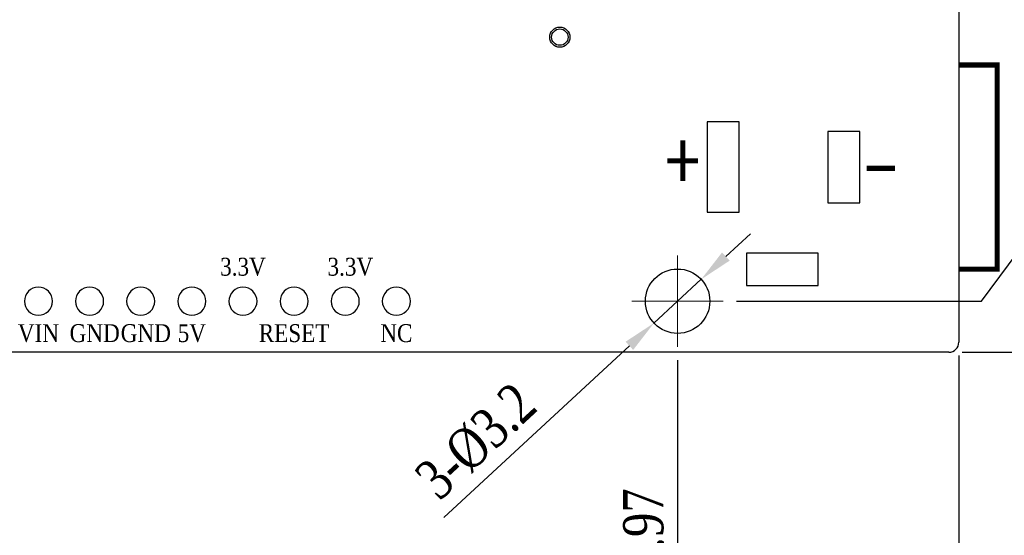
# Model space of a CAD drawing. Header units: millimetres. Extents: x 861 to 1254, y -31 to 249.
# Tile 22 of 41: x 1133 to 1207, y 66 to 104. Entities that reach past the tile are written whole.
import ezdxf
from ezdxf.enums import TextEntityAlignment as Align

# ---------------------------------------------------------------- set-up
doc = ezdxf.new("R2010")
doc.units = ezdxf.units.MM
doc.header["$LTSCALE"] = 32.67
doc.header["$PDMODE"] = 3
doc.header["$PDSIZE"] = 0.3125
doc.linetypes.add('CENTER', pattern=[0.6, 0.375, -0.075, 0.075, -0.075])
doc.layers.get('0').update_dxf_attribs({"linetype": 'CONTINUOUS'})
doc.layers.get('Defpoints').update_dxf_attribs({"linetype": 'CONTINUOUS'})
for name, color, linetype in [('COMP_ART', 7, 'CONTINUOUS'), ('PACKAGE_GEOMETRY_SILKSCREEN_TOP', 7, 'CONTINUOUS'), ('PIN_TOP', 10, 'CONTINUOUS')]:
    doc.layers.add(name, color=color, linetype=linetype)
for name, color, linetype, lineweight in [('中心線2', 1, 'CENTER', 15), ('尺寸標柱線', 3, 'CONTINUOUS', 15), ('文字線性', 7, 'CONTINUOUS', 25)]:
    doc.layers.add(name, color=color, linetype=linetype, lineweight=lineweight)
doc.styles.get("Standard").update_dxf_attribs({"font": 'times.ttf', "width": 0.8})
doc.dimstyles.new('ISO-25(2)', dxfattribs={"dimtxt": 3, "dimasz": 2.5, "dimexe": 1, "dimexo": 1, "dimgap": 1, "dimtad": 1, "dimlfac": 0.666667, "dimdsep": 46, "dimtxsty": 'Standard', "dimcen": 2.5, "dimclrd": 3, "dimclre": 3, "dimclrt": 2, "dimadec": 0, "dimazin": 2, "dimtfac": 1, "dimtmove": 0, "dimatfit": 3, "dimfxl": 0, "dimarcsym": 0})

# ---------------------------------------------------------------- blocks, each defined once
blk = doc.blocks.new('ROUND_110')
blk.add_circle((0, 0), 0.0275)
blk = doc.blocks.new('*D254')
at = {"layer": 'Defpoints', "color": 0}
for p in [(1203.405, 80.178), (1203.405, 79.428), (1203.405, 64.121)]:
    blk.add_point(p, dxfattribs=at)
at = {"layer": '尺寸標柱線', "color": 3, "linetype": 'ByBlock', "lineweight": -2}
blk.add_line((1203.405, 79.178), (1203.405, 61.604), dxfattribs=at)
at = {"layer": '尺寸標柱線', "color": 2, "insert": (1200.879, 62.362), "char_height": 3, "attachment_point": 5, "rotation": 90}
blk.add_mtext('0', dxfattribs=at)
blk = doc.blocks.new('*D255')
at = {"layer": 'Defpoints', "color": 0}
for p in [(1182.45, 79.838), (1203.405, 79.428), (1182.45, 69.895)]:
    blk.add_point(p, dxfattribs=at)
at = {"layer": '尺寸標柱線', "color": 3, "linetype": 'ByBlock', "lineweight": -2}
blk.add_line((1182.45, 78.838), (1182.45, 61.494), dxfattribs=at)
at = {"layer": '尺寸標柱線', "color": 2, "insert": (1179.919, 65.195), "char_height": 3, "attachment_point": 5, "rotation": 90}
blk.add_mtext('13.97', dxfattribs=at)
blk = doc.blocks.new('*D256')
at = {"layer": 'Defpoints', "color": 0}
for p in [(1103.91, 87.458), (1203.405, 79.428), (1103.91, 70.259)]:
    blk.add_point(p, dxfattribs=at)
at = {"layer": '尺寸標柱線', "color": 3, "linetype": 'ByBlock', "lineweight": -2}
blk.add_line((1103.91, 86.458), (1103.91, 61.732), dxfattribs=at)
at = {"layer": '尺寸標柱線', "color": 2, "insert": (1101.379, 65.496), "char_height": 3, "attachment_point": 5, "rotation": 90}
blk.add_mtext('66.33', dxfattribs=at)
blk = doc.blocks.new('*D257')
at = {"layer": 'Defpoints', "color": 0}
for p in [(1095.199, 88.083), (1075.316, 84.275), (1203.405, 79.428)]:
    blk.add_point(p, dxfattribs=at)
at = {"layer": '尺寸標柱線', "color": 3, "linetype": 'ByBlock', "lineweight": -2}
for p, q in [((1085.316, 88.083), (1080.316, 84.275)), ((1094.199, 88.083), (1085.316, 88.083)), ((1080.316, 84.275), (1068.442, 84.275))]:
    blk.add_line(p, q, dxfattribs=at)
at = {"layer": '尺寸標柱線', "color": 2, "insert": (1071.379, 86.805), "char_height": 3, "attachment_point": 5}
blk.add_mtext('5.77', dxfattribs=at)
blk = doc.blocks.new('*D258')
at = {"layer": 'Defpoints', "color": 0}
for p in [(1075.363, 97.837), (1088.685, 93.633), (1203.405, 79.428)]:
    blk.add_point(p, dxfattribs=at)
at = {"layer": '尺寸標柱線', "color": 3, "linetype": 'ByBlock', "lineweight": -2}
for p, q in [((1080.363, 97.837), (1068.46, 97.837)), ((1083.685, 93.633), (1080.363, 97.837)), ((1087.685, 93.633), (1083.685, 93.633))]:
    blk.add_line(p, q, dxfattribs=at)
at = {"layer": '尺寸標柱線', "color": 2, "insert": (1071.412, 100.367), "char_height": 3, "attachment_point": 5}
blk.add_mtext('9.47', dxfattribs=at)
blk = doc.blocks.new('*D259')
at = {"layer": 'Defpoints', "color": 0}
for p in [(1077.062, 113.283), (1088.685, 113.283), (1203.405, 79.428)]:
    blk.add_point(p, dxfattribs=at)
at = {"layer": '尺寸標柱線', "color": 3, "linetype": 'ByBlock', "lineweight": -2}
blk.add_line((1087.685, 113.283), (1068.323, 113.283), dxfattribs=at)
at = {"layer": '尺寸標柱線', "color": 2, "insert": (1072.192, 115.813), "char_height": 3, "attachment_point": 5}
blk.add_mtext('22.57', dxfattribs=at)
blk = doc.blocks.new('*D260')
at = {"layer": 'Defpoints', "color": 0}
for p in [(1088.685, 110.433), (1077.204, 107.725), (1203.405, 79.428)]:
    blk.add_point(p, dxfattribs=at)
at = {"layer": '尺寸標柱線', "color": 3, "linetype": 'ByBlock', "lineweight": -2}
for p, q in [((1083.685, 110.433), (1082.204, 107.725)), ((1087.685, 110.433), (1083.685, 110.433)), ((1082.204, 107.725), (1068.464, 107.725))]:
    blk.add_line(p, q, dxfattribs=at)
at = {"layer": '尺寸標柱線', "color": 2, "insert": (1072.334, 110.256), "char_height": 3, "attachment_point": 5}
blk.add_mtext('20.67', dxfattribs=at)
blk = doc.blocks.new('*D261')
at = {"layer": 'Defpoints', "color": 0}
for p in [(1077.095, 124.083), (1088.685, 124.083), (1203.405, 79.428)]:
    blk.add_point(p, dxfattribs=at)
at = {"layer": '尺寸標柱線', "color": 3, "linetype": 'ByBlock', "lineweight": -2}
blk.add_line((1087.685, 124.083), (1068.355, 124.083), dxfattribs=at)
at = {"layer": '尺寸標柱線', "color": 2, "insert": (1072.225, 126.613), "char_height": 3, "attachment_point": 5}
blk.add_mtext('29.77', dxfattribs=at)
blk = doc.blocks.new('*D262')
at = {"layer": 'Defpoints', "color": 0}
for p in [(1202.655, 79.428), (1203.405, 79.428), (1219.891, 79.428)]:
    blk.add_point(p, dxfattribs=at)
at = {"layer": '尺寸標柱線', "color": 3, "linetype": 'ByBlock', "lineweight": -2}
blk.add_line((1203.655, 79.428), (1222.409, 79.428), dxfattribs=at)
at = {"layer": '尺寸標柱線', "color": 2, "insert": (1221.65, 81.954), "char_height": 3, "attachment_point": 5}
blk.add_mtext('0', dxfattribs=at)
blk = doc.blocks.new('*D264')
at = {"layer": 'Defpoints', "color": 0}
for p in [(1191.842, 139.683), (1213.724, 139.683), (1203.405, 79.428)]:
    blk.add_point(p, dxfattribs=at)
at = {"layer": '尺寸標柱線', "color": 3, "linetype": 'ByBlock', "lineweight": -2}
blk.add_line((1192.842, 139.683), (1222.485, 139.683), dxfattribs=at)
at = {"layer": '尺寸標柱線', "color": 2, "insert": (1218.604, 142.213), "char_height": 3, "attachment_point": 5}
blk.add_mtext('40.17', dxfattribs=at)
blk = doc.blocks.new('*D265')
at = {"layer": 'Defpoints', "color": 0}
for p in [(1180.545, 170.129), (1180.545, 159.028), (1203.405, 79.428)]:
    blk.add_point(p, dxfattribs=at)
at = {"layer": '尺寸標柱線', "color": 3, "linetype": 'ByBlock', "lineweight": -2}
blk.add_line((1180.545, 160.028), (1180.545, 178.564), dxfattribs=at)
at = {"layer": '尺寸標柱線', "color": 2, "insert": (1178.014, 174.846), "char_height": 3, "attachment_point": 5, "rotation": 90}
blk.add_mtext('15.24', dxfattribs=at)
blk = doc.blocks.new('*D266')
at = {"layer": 'Defpoints', "color": 0}
for p in [(1202.655, 159.438), (1213.779, 159.438), (1203.405, 79.428)]:
    blk.add_point(p, dxfattribs=at)
at = {"layer": '尺寸標柱線', "color": 3, "linetype": 'ByBlock', "lineweight": -2}
blk.add_line((1203.655, 159.438), (1222.46, 159.438), dxfattribs=at)
at = {"layer": '尺寸標柱線', "color": 2, "insert": (1218.619, 161.968), "char_height": 3, "attachment_point": 5}
blk.add_mtext('53.34', dxfattribs=at)
blk = doc.blocks.new('*D267')
at = {"layer": 'Defpoints', "color": 0}
for p in [(1077.158, 132.768), (1100.945, 132.768), (1203.405, 79.428)]:
    blk.add_point(p, dxfattribs=at)
at = {"layer": '尺寸標柱線', "color": 3, "linetype": 'ByBlock', "lineweight": -2}
blk.add_line((1099.945, 132.768), (1068.465, 132.768), dxfattribs=at)
at = {"layer": '尺寸標柱線', "color": 2, "insert": (1072.312, 135.298), "char_height": 3, "attachment_point": 5}
blk.add_mtext('35.56', dxfattribs=at)
blk = doc.blocks.new('*D268')
at = {"layer": 'Defpoints', "color": 0}
for p in [(1215.086, 89.987), (1185.85, 83.238), (1203.405, 79.428)]:
    blk.add_point(p, dxfattribs=at)
at = {"layer": '尺寸標柱線', "color": 3, "linetype": 'ByBlock', "lineweight": -2}
for p, q in [((1205.086, 83.238), (1210.086, 89.987)), ((1210.086, 89.987), (1222.089, 89.987)), ((1186.85, 83.238), (1205.086, 83.238))]:
    blk.add_line(p, q, dxfattribs=at)
at = {"layer": '尺寸標柱線', "color": 2, "insert": (1219.088, 92.517), "char_height": 3, "attachment_point": 5}
blk.add_mtext('2.54', dxfattribs=at)
blk = doc.blocks.new('*D269')
at = {"layer": 'Defpoints', "color": 0}
for p in [(1183.945, 155.628), (1215.226, 151.325), (1203.405, 79.428)]:
    blk.add_point(p, dxfattribs=at)
at = {"layer": '尺寸標柱線', "color": 3, "linetype": 'ByBlock', "lineweight": -2}
for p, q in [((1184.945, 155.628), (1205.226, 155.628)), ((1205.226, 155.628), (1210.226, 151.325)), ((1210.226, 151.325), (1222.054, 151.325))]:
    blk.add_line(p, q, dxfattribs=at)
at = {"layer": '尺寸標柱線', "color": 2, "insert": (1219.14, 153.855), "char_height": 3, "attachment_point": 5}
blk.add_mtext('50.8', dxfattribs=at)
blk = doc.blocks.new('*D270')
at = {"layer": 'Defpoints', "color": 0}
for p in [(1104.345, 169.511), (1104.345, 136.168), (1203.405, 79.428)]:
    blk.add_point(p, dxfattribs=at)
at = {"layer": '尺寸標柱線', "color": 3, "linetype": 'ByBlock', "lineweight": -2}
blk.add_line((1104.345, 137.168), (1104.345, 178.209), dxfattribs=at)
at = {"layer": '尺寸標柱線', "color": 2, "insert": (1101.814, 174.36), "char_height": 3, "attachment_point": 5, "rotation": 90}
blk.add_mtext('66.04', dxfattribs=at)
blk = doc.blocks.new('*D271')
at = {"layer": 'Defpoints', "color": 0}
for p in [(1096.024, 170.08), (1099.11, 115.258), (1203.405, 79.428)]:
    blk.add_point(p, dxfattribs=at)
at = {"layer": '尺寸標柱線', "color": 3, "linetype": 'ByBlock', "lineweight": -2}
for p, q in [((1096.024, 165.08), (1096.024, 178.607)), ((1099.11, 160.08), (1096.024, 165.08)), ((1099.11, 116.258), (1099.11, 160.08))]:
    blk.add_line(p, q, dxfattribs=at)
at = {"layer": '尺寸標柱線', "color": 2, "insert": (1093.493, 174.844), "char_height": 3, "attachment_point": 5, "rotation": 90}
blk.add_mtext('69.53', dxfattribs=at)
blk = doc.blocks.new('*D274')
at = {"layer": 'Defpoints', "color": 0}
for p in [(1184.21, 84.869), (1180.689, 81.607)]:
    blk.add_point(p, dxfattribs=at)
at = {"layer": '尺寸標柱線', "color": 3, "linetype": 'ByBlock', "lineweight": -2}
for p, q in [((1186.044, 86.568), (1187.878, 88.267)), ((1184.21, 84.869), (1180.689, 81.607)), ((1165.032, 67.103), (1178.855, 79.908))]:
    blk.add_line(p, q, dxfattribs=at)
at = {"layer": '尺寸標柱線', "color": 3}
for points in [[(1185.761, 86.874), (1186.327, 86.262), (1184.21, 84.869)], [(1178.572, 80.214), (1179.138, 79.602), (1180.689, 81.607)]]:
    blk.add_solid(points, dxfattribs=at)
at = {"layer": '尺寸標柱線', "color": 2, "insert": (1167.44, 72.782), "char_height": 3, "attachment_point": 5, "rotation": 42.81172}
blk.add_mtext('3-%%c3.2', dxfattribs=at)
blk = doc.blocks.new('*D281')
at = {"layer": 'Defpoints', "color": 0}
for p in [(1194.404, 115.428), (1218.061, 115.428), (1203.405, 79.428)]:
    blk.add_point(p, dxfattribs=at)
at = {"layer": '尺寸標柱線', "color": 3, "linetype": 'ByBlock', "lineweight": -2}
blk.add_line((1195.404, 115.428), (1222.406, 115.428), dxfattribs=at)
at = {"layer": '尺寸標柱線', "color": 2, "insert": (1220.734, 117.928), "char_height": 3, "attachment_point": 5}
blk.add_mtext('24', dxfattribs=at)

msp = doc.modelspace()

# ---------------------------------------------------------------- linework, layer by layer
for p, q in [((1203.405, 158.688), (1203.405, 80.178)), ((1202.655, 79.428), (1094.685, 79.428))]:
    msp.add_line(p, q)
for centre, radius in [((1173.675, 102.933), 0.75), ((1182.45, 83.238), 2.4)]:
    msp.add_circle(centre, radius)
msp.add_arc((1202.655, 80.178), 0.75, 270, 0)
at = {"layer": 'PACKAGE_GEOMETRY_SILKSCREEN_TOP', "const_width": 0.381}
msp.add_lwpolyline([(1203.405, 85.619), (1206.262, 85.619), (1206.262, 100.859), (1203.405, 100.859)], dxfattribs=at)
at = {"layer": 'PIN_TOP'}
for points in [[(1184.64, 89.867), (1187.041, 89.867), (1187.041, 96.611), (1184.64, 96.611)], [(1193.632, 90.572), (1196.032, 90.572), (1196.032, 95.906), (1193.632, 95.906)], [(1187.593, 84.419), (1192.927, 84.419), (1192.927, 86.819), (1187.593, 86.819)]]:
    msp.add_lwpolyline(points, close=True, dxfattribs=at)
msp.add_circle((1173.675, 102.933), 0.61, dxfattribs=at)
at = {"layer": '中心線2'}
for p, q in [((1182.45, 79.838), (1182.45, 86.638)), ((1179.05, 83.238), (1185.85, 83.238))]:
    msp.add_line(p, q, dxfattribs=at)
at = {"layer": '文字線性'}
for points in [[(1182.831, 95.239, 0.381, 0.381, 0), (1182.831, 92.191, 0.381, 0.381, 0)], [(1183.974, 93.715, 0.381, 0.381, 0), (1181.688, 93.715, 0.381, 0.381, 0)], [(1198.642, 93.144, 0.381, 0.381, 0), (1196.547, 93.144, 0.381, 0.381, 0)]]:
    msp.add_lwpolyline(points, format="xyseb", dxfattribs=at)

# ---------------------------------------------------------------- block references
at = {"layer": 'COMP_ART', "xscale": -38.09999999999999, "yscale": 38.09999999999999, "zscale": 38.09999999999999, "rotation": 270}
for p in [(1134.825, 83.238), (1138.635, 83.238), (1142.445, 83.238), (1146.255, 83.238), (1150.065, 83.238), (1153.875, 83.238), (1157.685, 83.238), (1161.495, 83.238)]:
    msp.add_blockref('ROUND_110', p, dxfattribs=at)

# ---------------------------------------------------------------- texts
at = {"layer": '文字線性', "width": 0.857143}
for s, p in [('3.3V', (1150.065, 85.143)), ('3.3V', (1158.066, 85.143)), ('VIN', (1134.825, 80.19)), ('GND', (1139.016, 80.19)), ('GND', (1142.826, 80.19)), ('5V', (1146.255, 80.19)), ('RESET', (1153.875, 80.19)), ('NC', (1161.495, 80.19))]:
    msp.add_text(s, height=1.3335, dxfattribs=at).set_placement(p, align=Align.CENTER)

# ---------------------------------------------------------------- dimensions: what is measured, and where the dimension line sits
at = {"layer": '尺寸標柱線'}
for feature_location, offset, dtype, origin, picture, middle in [((1099.11, 115.258), (-3.086, 54.822), 1, (1203.405, 79.428), '*D271', (1093.493, 174.844)), ((1180.545, 159.028), (0, 11.101), 1, (1203.405, 79.428), '*D265', (1178.014, 174.846)), ((1104.345, 136.168), (0, 33.343), 1, (1203.405, 79.428), '*D270', (1101.814, 174.36)), ((1202.655, 159.438), (11.124, 0), 0, (1203.405, 79.428), '*D266', (1218.619, 161.968)), ((1183.945, 155.628), (31.282, -4.303), 0, (1203.405, 79.428), '*D269', (1219.14, 153.855)), ((1191.842, 139.683), (21.882, 0), 0, (1203.405, 79.428), '*D264', (1218.604, 142.213)), ((1100.945, 132.768), (-23.786, 0), 0, (1203.405, 79.428), '*D267', (1072.312, 135.298)), ((1088.685, 124.083), (-11.59, 0), 0, (1203.405, 79.428), '*D261', (1072.225, 126.613)), ((1194.404, 115.428), (23.657, 0), 0, (1203.405, 79.428), '*D281', (1220.734, 117.928)), ((1088.685, 113.283), (-11.622, 0), 0, (1203.405, 79.428), '*D259', (1072.192, 115.813)), ((1088.685, 110.433), (-11.48, -2.708), 0, (1203.405, 79.428), '*D260', (1072.334, 110.256)), ((1088.685, 93.633), (-13.321, 4.204), 0, (1203.405, 79.428), '*D258', (1071.412, 100.367)), ((1185.85, 83.238), (29.237, 6.749), 0, (1203.405, 79.428), '*D268', (1219.088, 92.517)), ((1095.199, 88.083), (-19.882, -3.808), 0, (1203.405, 79.428), '*D257', (1071.379, 86.805)), ((1103.91, 87.458), (0, -17.199), 1, (1203.405, 79.428), '*D256', (1101.379, 65.496)), ((1202.654550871, 79.42799389), (17.236447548, 0), 0, (1203.404550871, 79.42799389), '*D262', (1221.649758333, 81.95394919)), ((1203.404550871, 80.17799389), (0, -16.056871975), 1, (1203.404550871, 79.42799389), '*D254', (1200.878595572, 62.362362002)), ((1182.45, 79.838), (0, -9.943), 1, (1203.405, 79.428), '*D255', (1179.919, 65.195))]:
    dim = msp.add_ordinate_dim(feature_location=feature_location, offset=offset, dtype=dtype, origin=origin, dimstyle='ISO-25(2)', override={"dimarcsym": 1}, dxfattribs=at)
    dim.commit()
    dim.dimension.update_dxf_attribs({"geometry": picture, "text_midpoint": middle})
dim = msp.add_diameter_dim_2p(p1=(1184.21, 84.869), p2=(1180.689, 81.607), dimstyle='ISO-25(2)', override={"dimpost": '3-%%c<>', "dimarcsym": 1}, dxfattribs=at)
dim.commit()
dim.dimension.update_dxf_attribs({"geometry": '*D274', "text_midpoint": (1169.159, 70.926), "dimtype": 163})

doc.saveas('drawing.dxf')
